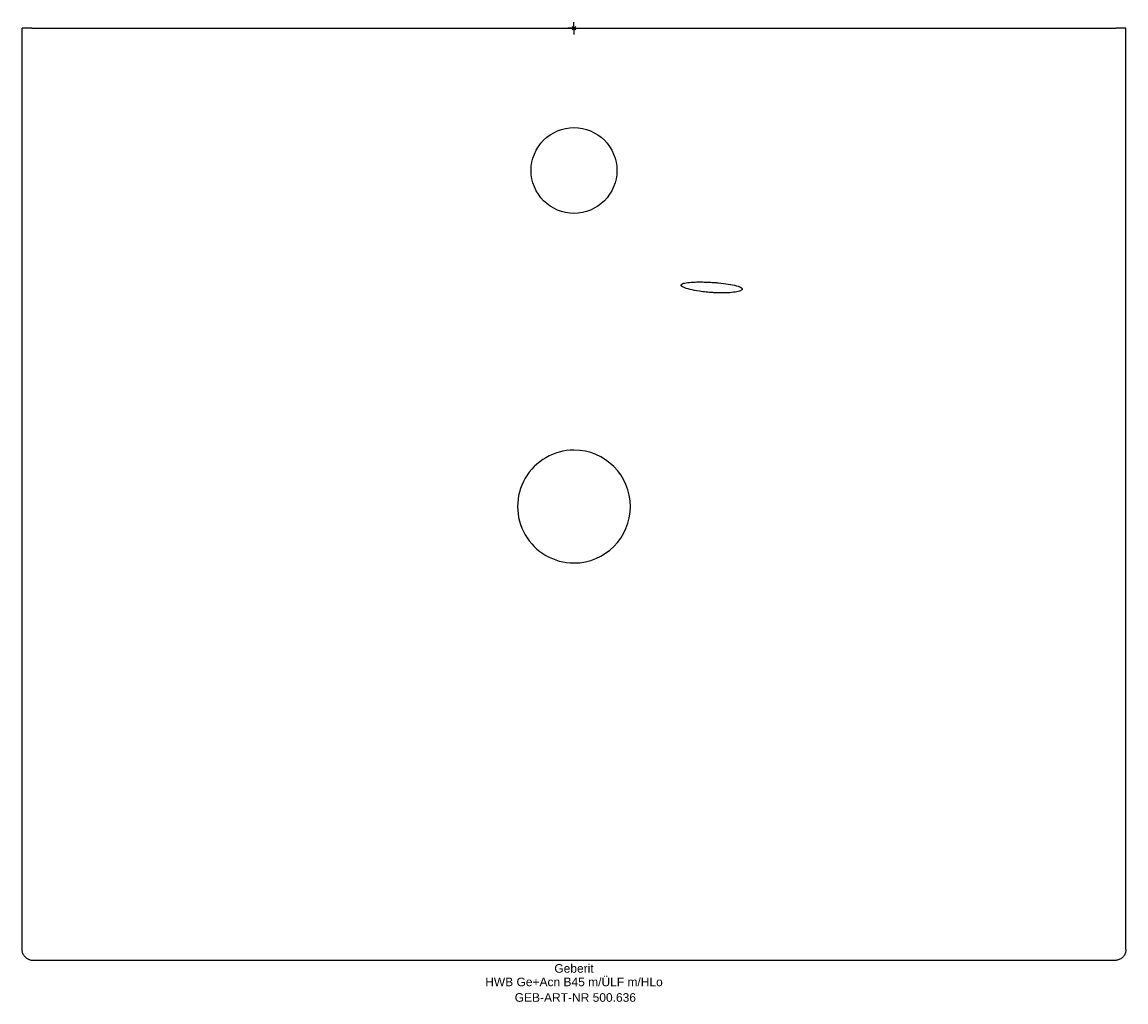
# Model space of a CAD drawing. Header units: millimetres. Extents: x -225 to 225, y -397 to 2.
import ezdxf
from ezdxf.enums import TextEntityAlignment as Align

# ---------------------------------------------------------------- set-up
doc = ezdxf.new("R2010")
doc.units = ezdxf.units.MM
doc.layers.get('0').update_dxf_attribs({"linetype": 'CONTINUOUS'})
for name, color, linetype, lineweight in [('Arbeitspunkt(DIN)', 7, 'CONTINUOUS', 25), ('GEB-ART-NR', 1, 'CONTINUOUS', 18), ('GEB-BEZUG', 2, 'CONTINUOUS', 25), ('GEB-TEXT', 5, 'CONTINUOUS', 18)]:
    doc.layers.add(name, color=color, linetype=linetype, lineweight=lineweight)
doc.layers.add('GEB-KONTUR-A', color=5, linetype='CONTINUOUS')
doc.styles.get("Standard").update_dxf_attribs({"font": 'arial.ttf'})

# ---------------------------------------------------------------- blocks, each defined once
blk = doc.blocks.new('Einfügepunkt')
at = {"layer": 'GEB-BEZUG'}
for p, q in [((-0.71, -0.71), (0.71, 0.71)), ((-0.71, 0.71), (0.71, -0.71))]:
    blk.add_line(p, q, dxfattribs=at)

msp = doc.modelspace()

# ---------------------------------------------------------------- linework, layer by layer
at = {"layer": 'Arbeitspunkt(DIN)', "ltscale": 25}
for q in [(-2.5, 0), (0, 2.5), (0, -2.5), (2.5, 0)]:
    msp.add_line((0, 0), q, dxfattribs=at)
at = {"layer": 'GEB-KONTUR-A', "ltscale": 25}
for p, q in [((-225.03, -375.55), (-225.03, 0)), ((-221.03, 0), (-225.03, 0)), ((-221.03, 0), (221.03, 0)), ((225.03, 0), (221.03, 0)), ((225.03, -375.55), (225.03, 0)), ((-225.03, -375.55), (-225.03, -375.55)), ((220.53, -380.05), (-220.53, -380.05)), ((220.53, -380.05), (220.53, -380.05))]:
    msp.add_line(p, q, dxfattribs=at)
for start, end in [(89.9995, 270), (270, 89.9995)]:
    msp.add_arc((0, -195), 23, start, end, dxfattribs=at)
for points, knots in [([(0, -75.5), (-4.57, -75.5), (-13.71, -71.71), (-19.39, -58), (-13.71, -44.29), (-4.57, -40.5), (0, -40.5)], [0, 0, 0, 0, 19.663801, 39.327601, 58.991402, 78.655195, 78.655195, 78.655195, 78.655195]), ([(68.62, -106.33), (68.62, -106.17), (68.51, -106), (67.9, -105.53), (67.19, -105.25), (65.3, -104.72), (64.17, -104.49), (61.64, -104.1), (60.3, -103.93), (58.36, -103.75), (57.83, -103.71), (56.96, -103.65), (56.62, -103.62), (55.97, -103.58), (55.67, -103.57), (54.97, -103.53), (54.58, -103.52), (53.44, -103.47), (52.7, -103.46), (51.06, -103.44), (50.18, -103.45), (48.26, -103.52), (47.27, -103.59), (45.53, -103.8), (44.82, -103.95), (43.86, -104.31), (43.62, -104.52), (43.62, -104.75), (43.62, -105.02), (43.96, -105.32), (45.25, -105.92), (46.19, -106.23), (48.46, -106.78), (49.73, -107.03), (52.03, -107.37), (52.98, -107.49), (54.38, -107.63), (54.81, -107.67), (55.56, -107.73), (55.86, -107.76), (56.48, -107.8), (56.78, -107.82), (57.5, -107.86), (57.92, -107.87), (59.29, -107.92), (60.21, -107.93), (62.24, -107.9), (63.31, -107.84), (65.32, -107.65), (66.21, -107.51), (67.69, -107.15), (68.21, -106.92), (68.56, -106.56), (68.62, -106.45), (68.62, -106.33)], [3.96749, 3.96749, 3.96749, 3.96749, 4.264778, 4.264778, 4.769874, 4.769874, 5.239766, 5.239766, 5.676756, 5.676756, 5.838652, 5.838652, 5.940069, 5.940069, 6.032239, 6.032239, 6.149352, 6.149352, 6.37977, 6.37977, 6.670501, 6.670501, 7.067281, 7.067281, 7.499289, 7.499289, 7.934982, 7.934982, 7.934982, 8.439971, 8.439971, 8.944683, 8.944683, 9.407741, 9.407741, 9.704786, 9.704786, 9.836834, 9.836834, 9.929231, 9.929231, 10.020618, 10.020618, 10.147853, 10.147853, 10.436109, 10.436109, 10.812314, 10.812314, 11.232657, 11.232657, 11.694945, 11.694945, 11.902472, 11.902472, 11.902472, 11.902472]), ([(-220.53, -380.05), (-220.98, -380.05), (-221.43, -379.98), (-222.31, -379.71), (-222.75, -379.49), (-223.53, -378.93), (-223.88, -378.59), (-224.44, -377.82), (-224.67, -377.38), (-224.96, -376.48), (-225.03, -376.01), (-225.03, -375.55)], [0, 0, 0, 0, 0.1338521, 0.1338521, 0.277444, 0.277444, 0.4208279, 0.4208279, 0.5644302, 0.5644302, 0.7040159, 0.7040159, 0.7040159, 0.7040159]), ([(225.03, -375.55), (225.03, -375.99), (224.96, -376.44), (224.69, -377.33), (224.47, -377.77), (223.92, -378.54), (223.58, -378.89), (222.8, -379.46), (222.37, -379.68), (221.47, -379.97), (221, -380.05), (220.53, -380.05)], [0, 0, 0, 0, 0.1337153, 0.1337153, 0.2773406, 0.2773406, 0.4207453, 0.4207453, 0.5643213, 0.5643213, 0.704005, 0.704005, 0.704005, 0.704005])]:
    msp.add_open_spline(points, degree=3, knots=knots, dxfattribs=at)
msp.add_open_spline([(0, -40.5), (4.57, -40.5), (13.71, -44.29), (19.39, -58), (13.71, -71.71), (4.57, -75.5), (0, -75.5)], degree=3, dxfattribs=at)

# ---------------------------------------------------------------- block references
at = {"ltscale": 25}
msp.add_blockref('Einfügepunkt', (0, 0), dxfattribs=at)

# ---------------------------------------------------------------- texts
at = {"layer": 'GEB-ART-NR'}
msp.add_text('GEB-ART-NR 500.636', height=3.5, dxfattribs=at).set_placement((0.55, -396.89), align=Align.CENTER)
at = {"layer": 'GEB-TEXT'}
for s, p in [('Geberit', (0, -385.05)), ('HWB Ge+Acn B45 m/ÜLF m/HLo', (0, -390.55))]:
    msp.add_text(s, height=3.5, dxfattribs=at).set_placement(p, align=Align.CENTER)

doc.saveas('drawing.dxf')
